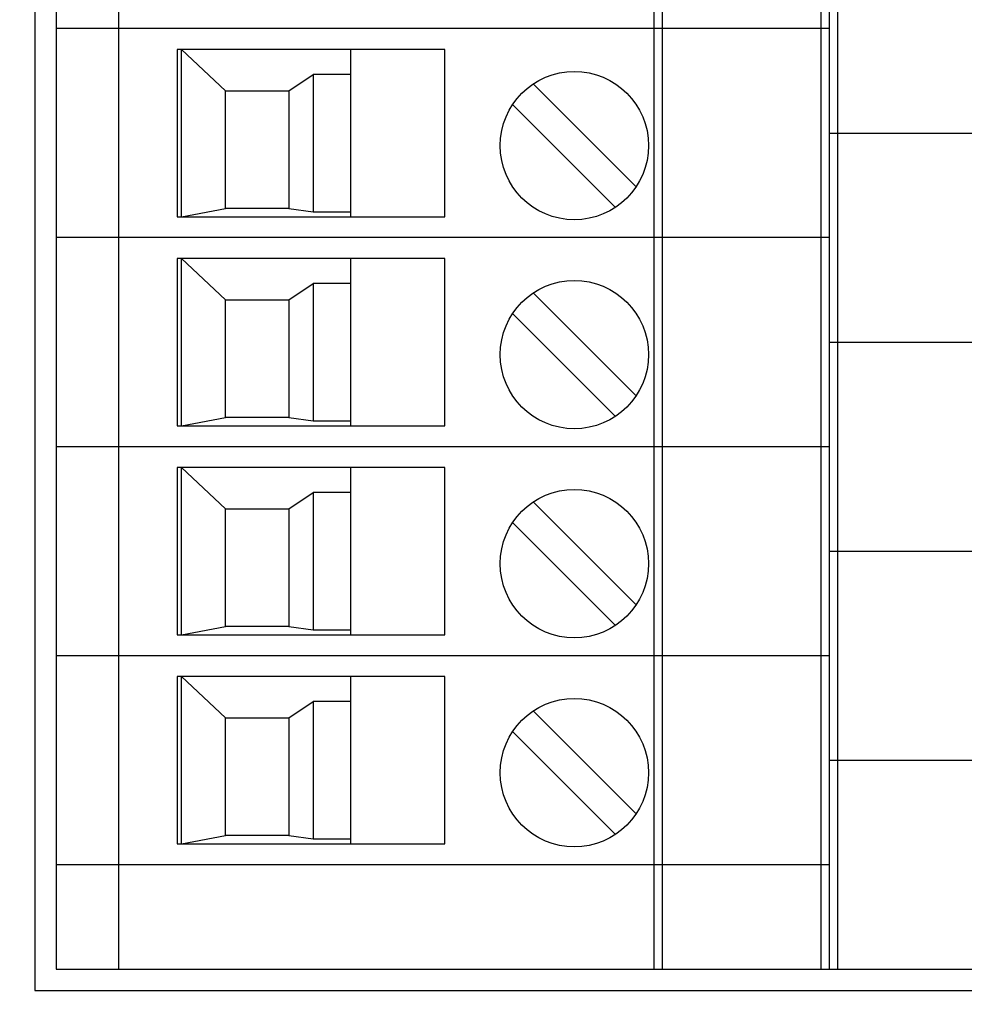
# Model space of a CAD drawing. Header units: inches. Extents: x 0 to 34, y 0 to 22.
# Tile 47 of 119: x 17.3 to 18.2, y 10.1 to 11. Entities that reach past the tile are written whole.
import ezdxf

# ---------------------------------------------------------------- set-up
doc = ezdxf.new("R2010")
doc.units = ezdxf.units.IN
doc.header["$LTSCALE"] = 1.87
doc.header["$MEASUREMENT"] = 0
doc.layers.get('0').update_dxf_attribs({"linetype": 'CONTINUOUS'})
doc.layers.add('DIMENSIONS', color=7, linetype='CONTINUOUS')
doc.styles.get("Standard").update_dxf_attribs({"font": 'txt', "width": 0.8})
doc.dimstyles.new('DIMSTYLE_1', dxfattribs={"dimtxt": 0.125, "dimasz": 0.18, "dimexe": 0.18, "dimexo": 0.0625, "dimgap": 0.09, "dimtad": 0, "dimtih": 1, "dimtoh": 1, "dimdec": 3, "dimzin": 4, "dimdsep": 46, "dimtxsty": 'STANDARD', "dimblk": '_FILLED', "dimblk1": '_FILLED', "dimblk2": '_FILLED', "dimcen": 0.09, "dimadec": 0, "dimazin": 0, "dimtp": 0.001, "dimtm": 0.001, "dimtfac": 1, "dimtdec": 3, "dimtofl": 0, "dimtmove": 0, "dimatfit": 3, "dimldrblk": '_FILLED', "dimfxl": 1, "dimtolj": 1, "dimtzin": 4, "dimarcsym": 0})

# ---------------------------------------------------------------- blocks, each defined once
blk = doc.blocks.new('_FILLED')
at = {"color": 0, "linetype": 'BYBLOCK'}
blk.add_solid([(0, 0), (-1, 0.1736), (-1, -0.1736)], dxfattribs=at)
blk = doc.blocks.new('*D23')
at = {"layer": 'DIMENSIONS', "color": 2, "linetype": 'CONTINUOUS'}
for p, q in [((18.85869, 10.11892), (20.54734, 10.11892)), ((20.42234, 10.11892), (20.42234, 9.30666)), ((20.42234, 8.02786), (20.42234, 9.05666)), ((16.14869, 8.02786), (20.54734, 8.02786))]:
    blk.add_line(p, q, dxfattribs=at)
at = {"layer": 'DIMENSIONS', "color": 2, "linetype": 'CONTINUOUS', "xscale": 0.18, "yscale": 0.18, "zscale": 0.18}
for p, rotation in [((20.42234, 10.11892), 90), ((20.42234, 8.02786), 270)]:
    blk.add_blockref('_FILLED', p, dxfattribs=dict(at, rotation=rotation))
at = {"layer": 'DIMENSIONS', "color": 2, "linetype": 'CONTINUOUS', "width": 0.8}
for s, p in [('[', (20.38484, 9.11916)), (']', (20.98484, 9.11916)), ('2.091', (19.75984, 9.11916)), ('53.11', (20.48484, 9.11916))]:
    blk.add_text(s, height=0.125, dxfattribs=at).set_placement(p)

msp = doc.modelspace()

# ---------------------------------------------------------------- linework, layer by layer
at = {"color": 7, "linetype": 'CONTINUOUS'}
for p, q in [((17.3195, 16.14286), (17.3195, 10.09892)), ((17.3395, 16.12286), (17.3395, 10.11892)), ((17.39855, 10.11892), (17.39855, 16.12286)), ((17.90249, 16.12286), (17.90249, 10.11892)), ((17.91036, 16.12286), (17.91036, 10.11892)), ((18.05997, 16.12286), (18.05997, 10.11892)), ((18.06784, 16.12286), (18.06784, 10.11892)), ((18.07572, 10.11892), (18.07572, 16.12286)), ((18.06784, 11.00475), (17.3395, 11.00475)), ((17.70564, 10.98506), (17.45367, 10.98506)), ((17.45367, 10.98506), (17.45367, 10.82758)), ((17.45761, 10.98506), (17.49895, 10.94608)), ((17.45761, 10.82758), (17.45761, 10.98506)), ((17.61706, 10.82758), (17.61706, 10.98506)), ((17.70564, 10.82758), (17.70564, 10.98506)), ((17.55889, 10.94608), (17.58162, 10.96167)), ((17.61706, 10.96167), (17.58162, 10.96167)), ((17.58162, 10.96167), (17.58162, 10.8323)), ((17.78922, 10.95252), (17.88569, 10.85605)), ((17.49895, 10.94608), (17.55889, 10.94608)), ((17.49895, 10.83545), (17.49895, 10.94608)), ((17.55889, 10.94608), (17.55889, 10.83545)), ((17.76968, 10.93309), (17.86615, 10.83662)), ((18.06784, 10.90632), (18.79619, 10.90632)), ((17.45761, 10.82758), (17.49895, 10.83545)), ((17.55889, 10.83545), (17.49895, 10.83545)), ((17.55889, 10.83545), (17.58162, 10.8323)), ((17.58162, 10.8323), (17.61706, 10.8323)), ((17.45367, 10.82758), (17.70564, 10.82758)), ((18.06784, 10.8079), (17.3395, 10.8079)), ((17.70564, 10.78821), (17.45367, 10.78821)), ((17.45367, 10.78821), (17.45367, 10.63073)), ((17.45761, 10.78821), (17.49895, 10.74923)), ((17.45761, 10.63073), (17.45761, 10.78821)), ((17.61706, 10.63073), (17.61706, 10.78821)), ((17.70564, 10.63073), (17.70564, 10.78821)), ((17.55889, 10.74923), (17.58162, 10.76482)), ((17.61706, 10.76482), (17.58162, 10.76482)), ((17.58162, 10.76482), (17.58162, 10.63545)), ((17.49895, 10.74923), (17.55889, 10.74923)), ((17.49895, 10.6386), (17.49895, 10.74923)), ((17.55889, 10.74923), (17.55889, 10.6386)), ((17.78922, 10.75567), (17.88569, 10.6592)), ((17.76968, 10.73624), (17.86615, 10.63977)), ((18.06784, 10.70947), (18.79619, 10.70947)), ((17.45761, 10.63073), (17.49895, 10.6386)), ((17.55889, 10.6386), (17.49895, 10.6386)), ((17.55889, 10.6386), (17.58162, 10.63545)), ((17.45367, 10.63073), (17.70564, 10.63073)), ((17.58162, 10.63545), (17.61706, 10.63545)), ((18.06784, 10.61104), (17.3395, 10.61104)), ((17.70564, 10.59136), (17.45367, 10.59136)), ((17.45367, 10.59136), (17.45367, 10.43388)), ((17.45761, 10.59136), (17.49895, 10.55238)), ((17.45761, 10.43388), (17.45761, 10.59136)), ((17.61706, 10.43388), (17.61706, 10.59136)), ((17.70564, 10.43388), (17.70564, 10.59136)), ((17.55889, 10.55238), (17.58162, 10.56797)), ((17.61706, 10.56797), (17.58162, 10.56797)), ((17.58162, 10.56797), (17.58162, 10.4386)), ((17.49895, 10.55238), (17.55889, 10.55238)), ((17.49895, 10.44175), (17.49895, 10.55238)), ((17.55889, 10.55238), (17.55889, 10.44175)), ((17.78922, 10.55882), (17.88569, 10.46235)), ((17.76968, 10.53939), (17.86615, 10.44292)), ((18.06784, 10.51262), (18.79619, 10.51262)), ((17.45761, 10.43388), (17.49895, 10.44175)), ((17.55889, 10.44175), (17.49895, 10.44175)), ((17.55889, 10.44175), (17.58162, 10.4386)), ((17.45367, 10.43388), (17.70564, 10.43388)), ((17.58162, 10.4386), (17.61706, 10.4386)), ((18.06784, 10.41419), (17.3395, 10.41419)), ((17.70564, 10.39451), (17.45367, 10.39451)), ((17.45367, 10.39451), (17.45367, 10.23703)), ((17.45761, 10.39451), (17.49895, 10.35553)), ((17.45761, 10.23703), (17.45761, 10.39451)), ((17.61706, 10.23703), (17.61706, 10.39451)), ((17.70564, 10.23703), (17.70564, 10.39451)), ((17.55889, 10.35553), (17.58162, 10.37112)), ((17.61706, 10.37112), (17.58162, 10.37112)), ((17.58162, 10.37112), (17.58162, 10.24175)), ((17.78922, 10.36197), (17.88569, 10.2655)), ((17.49895, 10.35553), (17.55889, 10.35553)), ((17.49895, 10.2449), (17.49895, 10.35553)), ((17.55889, 10.35553), (17.55889, 10.2449)), ((17.76968, 10.34254), (17.86615, 10.24607)), ((18.06784, 10.31577), (18.79619, 10.31577)), ((17.45367, 10.23703), (17.70564, 10.23703)), ((17.45761, 10.23703), (17.49895, 10.2449)), ((17.55889, 10.2449), (17.49895, 10.2449)), ((17.55889, 10.2449), (17.58162, 10.24175)), ((17.58162, 10.24175), (17.61706, 10.24175)), ((18.06784, 10.21734), (17.3395, 10.21734)), ((17.3395, 10.11892), (18.79619, 10.11892)), ((17.3195, 10.09892), (18.81619, 10.09892))]:
    msp.add_line(p, q, dxfattribs=at)
for centre in [(17.82769, 10.89457), (17.82769, 10.69772), (17.82769, 10.50087), (17.82769, 10.30402)]:
    msp.add_circle(centre, 0.06988, dxfattribs=at)

# ---------------------------------------------------------------- dimensions: what is measured, and where the dimension line sits
at = {"layer": 'DIMENSIONS', "color": 2, "linetype": 'CONTINUOUS'}
dim = msp.add_linear_dim(base=(20.42234, 10.11892), p1=(16.14869, 8.02786), p2=(18.85869, 10.11892), angle=90, dimstyle='DIMSTYLE_1', dxfattribs=at)
dim.commit()
dim.dimension.update_dxf_attribs({"geometry": '*D23', "text_midpoint": (20.42234, 9.18166), "dimtype": 160})

doc.saveas('drawing.dxf')
